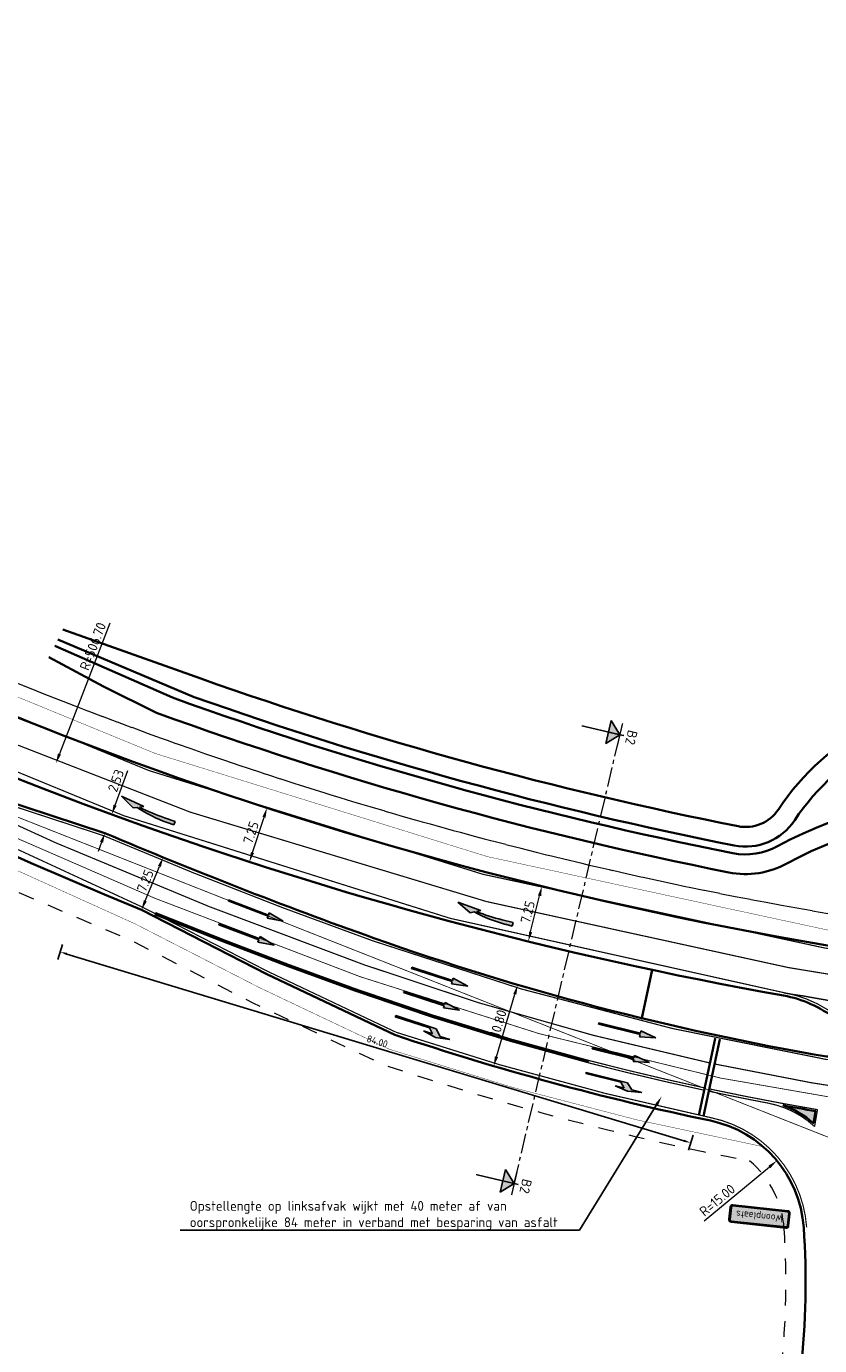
# Model space of a CAD drawing. Header units: metres. Extents: x 169570 to 170928, y 405716 to 407594.
# Tile 14 of 17: x 170347 to 170448, y 406503 to 406671. Entities that reach past the tile are written whole.
import ezdxf
from ezdxf import colors
from ezdxf.entities.mleader import LeaderData, LeaderLine
from ezdxf.enums import TextEntityAlignment as Align
from ezdxf.math import Vec2, Vec3

# ---------------------------------------------------------------- set-up
doc = ezdxf.new("R2010")
doc.units = ezdxf.units.M
for name, pattern in [('VW-1-1_STREEP', [2, 1, -1]), ('VW-1-3_STREEP', [4, 1, -3]), ('VW-3-3_STREEP', [6, 3, -3]), ('VW-3-9_STREEP', [12, 3, -9]), ('XX-CENTER', [8, 5, -1, 1, -1]), ('XX-HIDDEN', [4, 2, -2])]:
    doc.linetypes.add(name, pattern=pattern)
doc.layers.get('Defpoints').update_dxf_attribs({"color": 211})
for name, color, linetype, lineweight in [('N-WE-GW-WATERGANG_BODEM-G', 73, 'Continuous', 35), ('N-WE-GW-WATERGANG_INSTEEK-G', 96, 'Continuous', 35), ('N-WE-VH-KANTVERHARDING-G', 210, 'Continuous', 35), ('N-WE-VH-VERHARDING_HALFVERHARDING-G', 34, 'XX-HIDDEN', 35), ('N-WE-VW-MARKERING_DWARS_STOPSTREEP_030-G', 7, 'Continuous', 25), ('N-WE-VW-MARKERING_LANGS_STREEP_11_15-G', 7, 'VW-1-1_STREEP', 13), ('N-WE-VW-MARKERING_LANGS_STREEP_13_015-G', 7, 'VW-1-3_STREEP', 35), ('N-WE-VW-MARKERING_LANGS_STREEP_13_45-G', 7, 'VW-1-3_STREEP', 50), ('N-WE-VW-MARKERING_LANGS_STREEP_33_15-G', 7, 'VW-3-3_STREEP', 13), ('N-WE-VW-MARKERING_LANGS_STREEP_39_15-G', 7, 'VW-3-9_STREEP', 13), ('N-WE-VW-MARKERING_LANGS_STREEP_DOORGETROKKEN_15-G', 7, 'Continuous', 13), ('N-WE-VW-MARKERING_PIJL-S-500', 7, 'Continuous', 25), ('N-WE-VW-MARKERING_PUNTSTUK-G', 7, 'Continuous', 35), ('N-WE-VW-MARKERING_PUNTSTUK-V-500', 7, 'Continuous', 18), ('N-WE-VW-OPRIJZICHT-G', 10, 'XX-HIDDEN', 13), ('N-WE-VW-VERKEERSTEKEN_BORD_H-S-500', 7, 'Continuous', 25), ('X-XX-AL-M-500', 7, 'Continuous', 18), ('X-XX-AL-VERWIJZING-S-500', 7, 'Continuous', 25), ('X-XX-AL-VERWIJZING_DOORSNEDE-G', 7, 'XX-CENTER', 18)]:
    doc.layers.add(name, color=color, linetype=linetype, lineweight=lineweight)
doc.layers.add('N-WE-VW-OBSTAKELVRIJEZONE-G', color=140, linetype='XX-HIDDEN', lineweight=18, plot=False)
doc.styles.add('NLCS-ISO-M1000-T25', font='NLCS-ISO.ttf', dxfattribs={"height": 2.5})
doc.styles.add('NLCS-ISO-M500-T18', font='NLCS-ISO.ttf', dxfattribs={"height": 0.9})
doc.styles.add('NLCS-ISO-M500-T25', font='NLCS-ISO.ttf', dxfattribs={"height": 1.25})
doc.styles.add('NLCS-RVV-M200-T25', font='NLCS-RVV.ttf')
doc.dimstyles.new('NLCS-M500-T18-PIJL_L2_H1', dxfattribs={"dimscale": 0.5, "dimtxt": 2.5, "dimasz": 1.8, "dimexe": 2, "dimexo": 2, "dimgap": 0.7, "dimtad": 1, "dimzin": 0, "dimdsep": 46, "dimtxsty": 'NLCS-ISO-M500-T18', "dimcen": 0, "dimdle": 2, "dimclrd": 256, "dimclre": 256, "dimclrt": 256, "dimadec": 1, "dimazin": 0, "dimtfac": 1, "dimtdec": 3, "dimtofl": 0, "dimtmove": 0, "dimatfit": 3, "dimfxl": 2, "dimfxlon": 1, "dimtfillclr": 256, "dimtolj": 1, "dimtzin": 0, "dimlwd": -1, "dimlwe": -1, "dimarcsym": 0})
doc.dimstyles.new('NLCS-M500-T25-PIJL_L2_H1', dxfattribs={"dimscale": 0.5, "dimtxt": 2.5, "dimasz": 2.5, "dimexe": 2, "dimexo": 2, "dimgap": 0.7, "dimtad": 1, "dimzin": 0, "dimdsep": 46, "dimtxsty": 'NLCS-ISO-M500-T25', "dimcen": 0, "dimdle": 2, "dimclrd": 256, "dimclre": 256, "dimclrt": 256, "dimadec": 1, "dimazin": 0, "dimtfac": 1, "dimtdec": 3, "dimtofl": 0, "dimtmove": 0, "dimatfit": 3, "dimfxl": 2, "dimfxlon": 1, "dimtfillclr": 256, "dimtolj": 1, "dimtzin": 0, "dimlwd": -1, "dimlwe": -1, "dimarcsym": 0})

# ---------------------------------------------------------------- blocks, each defined once
blk = doc.blocks.new('N-SVW-VERKEERSTEKEN_BORD_H01-SO')
at = {"true_color": 0x007dc8}
h = blk.add_hatch(color=152, dxfattribs=at)
h.dxf.hatch_style = 1
h.paths.add_polyline_path([(0, 2.25), (-7.05, 2.25, 0.414214), (-7.75, 1.55), (-7.75, -1.55, 0.414214), (-7.05, -2.25), (0, -2.25), (0, -2.05), (-7.05, -2.05, -0.414214), (-7.55, -1.55), (-7.55, 1.55, -0.414214), (-7.05, 2.05), (0, 2.05)])
at = {"true_color": 0xffffff}
h = blk.add_hatch(color=7, dxfattribs=at)
h.dxf.hatch_style = 1
h.paths.add_polyline_path([(0, 2.05), (-7.05, 2.05, 0.414214), (-7.55, 1.55), (-7.55, -1.55, 0.414214), (-7.05, -2.05), (0, -2.05), (0, -1.85), (-7.05, -1.85, -0.414214), (-7.35, -1.55), (-7.35, 1.55, -0.414214), (-7.05, 1.85), (0, 1.85)])
at = {"true_color": 0x007dc8}
h = blk.add_hatch(color=152, dxfattribs=at)
h.dxf.hatch_style = 1
h.paths.add_polyline_path([(0, 1.85), (-7.05, 1.85, 0.414214), (-7.35, 1.55), (-7.35, -1.55, 0.414214), (-7.05, -1.85), (0, -1.85)])
h = blk.add_hatch(color=152, dxfattribs=at)
h.dxf.hatch_style = 1
h.paths.add_polyline_path([(7.05, 2.25), (0, 2.25), (0, 2.05), (7.05, 2.05, -0.414214), (7.55, 1.55), (7.55, -1.55, -0.414214), (7.05, -2.05), (0, -2.05), (0, -2.25), (7.05, -2.25, 0.414214), (7.75, -1.55), (7.75, 1.55, 0.414214)])
at = {"true_color": 0xffffff}
h = blk.add_hatch(color=7, dxfattribs=at)
h.dxf.hatch_style = 1
h.paths.add_polyline_path([(7.05, 2.05), (0, 2.05), (0, 1.85), (7.05, 1.85, -0.414214), (7.35, 1.55), (7.35, -1.55, -0.414214), (7.05, -1.85), (0, -1.85), (0, -2.05), (7.05, -2.05, 0.414214), (7.55, -1.55), (7.55, 1.55, 0.414214)])
at = {"true_color": 0x007dc8}
h = blk.add_hatch(color=152, dxfattribs=at)
h.dxf.hatch_style = 1
h.paths.add_polyline_path([(7.35, 1.55, 0.414214), (7.05, 1.85), (0, 1.85), (0, -1.85), (7.05, -1.85, 0.414214), (7.35, -1.55)], flags=17)
at = {"color": 145, "lineweight": 0, "true_color": 0x377daf}
blk.add_lwpolyline([(-7.05, -2.25), (7.05, -2.25, 0.414214), (7.75, -1.55), (7.75, 1.55, 0.414214), (7.05, 2.25), (-7.05, 2.25, 0.414214), (-7.75, 1.55), (-7.75, -1.55, 0.414214)], format="xyb", close=True, dxfattribs=at)
at = {"color": 7, "lineweight": 0, "true_color": 0xffffff}
for points in [[(-7.05, -2.05), (7.05, -2.05, 0.414214), (7.55, -1.55), (7.55, 1.55, 0.414214), (7.05, 2.05), (-7.05, 2.05, 0.414214), (-7.55, 1.55), (-7.55, -1.55, 0.414214)], [(-7.05, -1.85), (7.05, -1.85, 0.414214), (7.35, -1.55), (7.35, 1.55, 0.414214), (7.05, 1.85), (-7.05, 1.85, 0.414214), (-7.35, 1.55), (-7.35, -1.55, 0.414214)]]:
    blk.add_lwpolyline(points, format="xyb", close=True, dxfattribs=at)
at = {"color": 7, "true_color": 0xffffff, "style": 'NLCS-RVV-M200-T25'}
blk.add_text('Woonplaats', height=1.8, dxfattribs=at).set_placement((0, 0), align=Align.MIDDLE_CENTER)
blk = doc.blocks.new('*D1079')
at = {"layer": 'Defpoints', "transparency": 16777216}
for p, q in [((170351.9, 406553.95), (170351.32, 406552.04)), ((170352.47, 406552.73), (170431.15, 406528.92)), ((170432.3, 406529.61), (170431.72, 406527.7))]:
    blk.add_line(p, q, dxfattribs=at)
at = {"layer": 'Defpoints', "color": 0, "transparency": 16777216}
for p in [(170352.59, 406556.23), (170432.99, 406531.9), (170432.01, 406528.66)]:
    blk.add_point(p, dxfattribs=at)
at = {"layer": 'Defpoints', "transparency": 16777216}
for points in [[(170352.52, 406552.88), (170352.43, 406552.59), (170351.61, 406553)], [(170431.19, 406529.06), (170431.1, 406528.77), (170432.01, 406528.66)]]:
    blk.add_solid(points, dxfattribs=at)
at = {"layer": 'Defpoints', "transparency": 16777216, "insert": (170392.04, 406541.59), "char_height": 0.9, "attachment_point": 5, "rotation": 343.1578, "style": 'NLCS-ISO-M500-T18'}
blk.add_mtext('\\A1;84.00', dxfattribs=at)
blk = doc.blocks.new('N-SVW-MARKERING_PIJL_VERDRIJF_RE_7.5')
at = {"linetype": 'Continuous'}
blk.add_hatch(color=256, dxfattribs=at).paths.add_polyline_path([(7.5, -0.99), (5.63, -0.07), (5.15, -0.31, 0.06388), (0.9, 0.22), (0, 0.22), (0, -0.23), (1.44, -0.23, -0.028877), (4.9, -0.42), (4.38, -0.69)])
for p, q in [((0, 0.22), (0.9, 0.22)), ((0, -0.23), (0, 0.22)), ((1.44, -0.23), (0, -0.23)), ((4.38, -0.69), (4.9, -0.42)), ((7.5, -0.99), (4.38, -0.69)), ((5.63, -0.07), (5.15, -0.31)), ((7.5, -0.99), (5.63, -0.07))]:
    blk.add_line(p, q, dxfattribs=at)
for centre, radius, start, end in [((0.96, -16.6), 16.83, 75.5814, 90.2017), ((1.44, -30.25), 30.03, 83.3837, 89.9999)]:
    blk.add_arc(centre, radius, start, end, dxfattribs=at)
blk = doc.blocks.new('N-SVW-MARKERING_PIJL_RD_7.5')
blk.add_hatch(color=256).paths.add_polyline_path([(5.45, 0.375), (5.45, 0.075), (0, 0.075), (0, -0.075), (5.45, -0.075), (5.45, -0.375), (7.5, 0)])
for p, q in [((0, 0.075), (5.45, 0.075)), ((0, -0.075), (0, 0.075)), ((5.45, 0.375), (5.45, 0.075)), ((7.5, 0), (5.45, 0.375)), ((7.5, 0), (5.45, -0.375)), ((0, -0.075), (5.45, -0.075)), ((5.45, -0.075), (5.45, -0.375))]:
    blk.add_line(p, q)
blk = doc.blocks.new('N-SVW-MARKERING_PIJL_RA_7.5')
blk.add_hatch(color=256).paths.add_polyline_path([(5.2, -0.68), (4, -0.68), (5.7, -0.98), (7.5, -0.68), (6.2, -0.68), (5.45, 0.07), (0, 0.07), (0, -0.08), (4.6, -0.08)])
for p, q in [((0, 0.07), (5.45, 0.07)), ((0, 0.07), (0, -0.08)), ((6.2, -0.68), (5.45, 0.07)), ((0, -0.08), (4.6, -0.08)), ((4, -0.68), (5.2, -0.68)), ((5.7, -0.98), (4, -0.68)), ((5.2, -0.68), (4.6, -0.08)), ((5.7, -0.98), (7.5, -0.68)), ((6.2, -0.68), (7.5, -0.68))]:
    blk.add_line(p, q)
blk = doc.blocks.new('*D1015')
at = {"layer": 'Defpoints', "color": 0, "transparency": 16777216}
for p in [(170443, 406526.38), (170431.45, 406516.8)]:
    blk.add_point(p, dxfattribs=at)
at = {"layer": 'X-XX-AL-M-500', "transparency": 16777216}
blk.add_line((170433.73, 406518.69), (170442.04, 406525.58), dxfattribs=at)
blk.add_solid([(170441.91, 406525.74), (170442.17, 406525.42), (170443, 406526.38)], dxfattribs=at)
at = {"layer": 'X-XX-AL-M-500', "transparency": 16777216, "insert": (170435.39, 406521.34), "char_height": 1.25, "attachment_point": 5, "rotation": 39.6509, "style": 'NLCS-ISO-M500-T25'}
blk.add_mtext('\\A1;R=15.00', dxfattribs=at)
blk = doc.blocks.new('*D1018')
at = {"layer": 'Defpoints', "color": 0, "transparency": 16777216}
for p in [(170596.17, 407129.03), (170317.67, 406582.68)]:
    blk.add_point(p, dxfattribs=at)
at = {"layer": 'X-XX-AL-M-500', "transparency": 16777216}
blk.add_line((170310.31, 406568.24), (170317.1, 406581.57), dxfattribs=at)
blk.add_solid([(170316.92, 406581.66), (170317.29, 406581.47), (170317.67, 406582.68)], dxfattribs=at)
at = {"layer": 'X-XX-AL-M-500', "transparency": 16777216, "insert": (170311.02, 406571.78), "char_height": 1.25, "attachment_point": 5, "rotation": 62.9899, "style": 'NLCS-ISO-M500-T25'}
blk.add_mtext('\\A1;R=613.24', dxfattribs=at)
blk = doc.blocks.new('*D1019')
at = {"layer": 'Defpoints', "color": 0, "transparency": 16777216}
for p in [(170533.4, 407049.84), (170351.08, 406577.07)]:
    blk.add_point(p, dxfattribs=at)
at = {"layer": 'X-XX-AL-M-500', "transparency": 16777216}
blk.add_line((170357.96, 406594.92), (170351.53, 406578.24), dxfattribs=at)
blk.add_solid([(170351.33, 406578.32), (170351.72, 406578.17), (170351.08, 406577.07)], dxfattribs=at)
at = {"layer": 'X-XX-AL-M-500', "transparency": 16777216, "insert": (170355.78, 406591.97), "char_height": 1.25, "attachment_point": 5, "rotation": 68.9111, "style": 'NLCS-ISO-M500-T25'}
blk.add_mtext('\\A1;R=506.70', dxfattribs=at)
blk = doc.blocks.new('*D1049')
at = {"layer": 'Defpoints', "color": 0, "transparency": 16777216}
for p in [(170364.74, 406565.06), (170364.74, 406565.06), (170361.98, 406558.35)]:
    blk.add_point(p, dxfattribs=at)
at = {"layer": 'X-XX-AL-M-500', "transparency": 16777216}
for p, q in [((170364.74, 406565.06), (170365.66, 406564.68)), ((170362.46, 406559.51), (170364.26, 406563.9)), ((170361.98, 406558.35), (170362.91, 406557.97))]:
    blk.add_line(p, q, dxfattribs=at)
for points in [[(170364.07, 406563.98), (170364.45, 406563.82), (170364.74, 406565.06)], [(170362.27, 406559.58), (170362.65, 406559.43), (170361.98, 406558.35)]]:
    blk.add_solid(points, dxfattribs=at)
at = {"layer": 'X-XX-AL-M-500', "transparency": 16777216, "insert": (170362.46, 406562.07), "char_height": 1.25, "attachment_point": 5, "rotation": 67.6883, "style": 'NLCS-ISO-M500-T25'}
blk.add_mtext('\\A1;7.25', dxfattribs=at)
blk = doc.blocks.new('*D1050')
at = {"layer": 'Defpoints', "color": 0, "transparency": 16777216}
for p in [(170377.98, 406571.37), (170377.98, 406571.37), (170375.74, 406564.47)]:
    blk.add_point(p, dxfattribs=at)
at = {"layer": 'X-XX-AL-M-500', "transparency": 16777216}
for p, q in [((170377.98, 406571.37), (170377.03, 406571.68)), ((170376.13, 406565.66), (170377.6, 406570.18)), ((170375.74, 406564.47), (170374.79, 406564.78))]:
    blk.add_line(p, q, dxfattribs=at)
for points in [[(170377.4, 406570.24), (170377.8, 406570.12), (170377.98, 406571.37)], [(170375.93, 406565.73), (170376.33, 406565.6), (170375.74, 406564.47)]]:
    blk.add_solid(points, dxfattribs=at)
at = {"layer": 'X-XX-AL-M-500', "transparency": 16777216, "insert": (170375.94, 406568.22), "char_height": 1.25, "attachment_point": 5, "rotation": 72.0056, "style": 'NLCS-ISO-M500-T25'}
blk.add_mtext('\\A1;7.25', dxfattribs=at)
blk = doc.blocks.new('*D1051')
at = {"layer": 'Defpoints', "color": 0, "transparency": 16777216}
for p in [(170358.18, 406570.53), (170358.18, 406570.53), (170357.32, 406568.16)]:
    blk.add_point(p, dxfattribs=at)
at = {"layer": 'X-XX-AL-M-500', "transparency": 16777216}
for p, q in [((170358.61, 406571.71), (170360.23, 406576.12)), ((170358.18, 406570.53), (170357.24, 406570.88)), ((170357.32, 406568.16), (170356.38, 406568.5)), ((170356.89, 406566.98), (170356.46, 406565.81))]:
    blk.add_line(p, q, dxfattribs=at)
for points in [[(170358.42, 406571.78), (170358.81, 406571.64), (170358.18, 406570.53)], [(170356.69, 406567.06), (170357.08, 406566.91), (170357.32, 406568.16)]]:
    blk.add_solid(points, dxfattribs=at)
at = {"layer": 'X-XX-AL-M-500', "transparency": 16777216, "insert": (170358.72, 406574.84), "char_height": 1.25, "attachment_point": 5, "rotation": 69.9199, "style": 'NLCS-ISO-M500-T25'}
blk.add_mtext('\\A1;2.53', dxfattribs=at)
blk = doc.blocks.new('*D1062')
at = {"layer": 'Defpoints', "color": 0, "transparency": 16777216}
for p in [(170409.94, 406548.8), (170409.94, 406548.8), (170406.88, 406538.44)]:
    blk.add_point(p, dxfattribs=at)
at = {"layer": 'X-XX-AL-M-500', "transparency": 16777216}
for p, q in [((170409.94, 406548.8), (170408.98, 406549.09)), ((170407.24, 406539.64), (170409.58, 406547.61)), ((170406.88, 406538.44), (170405.93, 406538.73))]:
    blk.add_line(p, q, dxfattribs=at)
for points in [[(170409.38, 406547.66), (170409.78, 406547.55), (170409.94, 406548.8)], [(170407.04, 406539.7), (170407.44, 406539.58), (170406.88, 406538.44)]]:
    blk.add_solid(points, dxfattribs=at)
at = {"layer": 'X-XX-AL-M-500', "transparency": 16777216, "insert": (170407.48, 406543.9), "char_height": 1.25, "attachment_point": 5, "rotation": 73.5835, "style": 'NLCS-ISO-M500-T25'}
blk.add_mtext('\\A1;10.80', dxfattribs=at)
blk = doc.blocks.new('*D1063')
at = {"layer": 'Defpoints', "color": 0, "transparency": 16777216}
for p in [(170413.03, 406561.37), (170413.03, 406561.37), (170411.3, 406554.33)]:
    blk.add_point(p, dxfattribs=at)
at = {"layer": 'X-XX-AL-M-500', "transparency": 16777216}
for p, q in [((170413.03, 406561.37), (170412.06, 406561.61)), ((170411.6, 406555.55), (170412.73, 406560.16)), ((170411.3, 406554.33), (170410.33, 406554.57))]:
    blk.add_line(p, q, dxfattribs=at)
for points in [[(170412.53, 406560.21), (170412.94, 406560.11), (170413.03, 406561.37)], [(170411.4, 406555.6), (170411.8, 406555.5), (170411.3, 406554.33)]]:
    blk.add_solid(points, dxfattribs=at)
at = {"layer": 'X-XX-AL-M-500', "transparency": 16777216, "insert": (170411.22, 406558.09), "char_height": 1.25, "attachment_point": 5, "rotation": 76.1575, "style": 'NLCS-ISO-M500-T25'}
blk.add_mtext('\\A1;7.25', dxfattribs=at)
blk = doc.blocks.new('*U1198')
at = {"transparency": 33554687}
for points in [[(-74.51, 1.35), (-71.34, 4.17), (-68.52, 1)], [(42.89, -5.51), (46.06, -2.69), (48.88, -5.86)]]:
    blk.add_hatch(color=256, dxfattribs=at).paths.add_polyline_path(points)
for p, q in [((-74.51, 1.35), (-71.34, 4.17)), ((-71.34, 4.17), (-71.51, 1.17)), ((-71.34, 4.17), (-68.52, 1)), ((-68.52, 1), (-74.51, 1.35)), ((42.89, -5.51), (46.06, -2.69)), ((46.06, -2.69), (45.89, -5.68)), ((46.06, -2.69), (48.88, -5.86)), ((48.88, -5.86), (42.89, -5.51))]:
    blk.add_line(p, q, dxfattribs=at)
at = {"transparency": 33554687, "const_width": 0.35}
for points in [[(-74.33, 4.34), (-68.34, 3.99)], [(-71.34, 4.17), (-71.92, -5.82)], [(43.07, -2.51), (49.06, -2.86)], [(46.06, -2.69), (45.48, -12.67)]]:
    blk.add_lwpolyline(points, dxfattribs=at)
at = {"layer": 'Defpoints', "transparency": 33554687}
for points in [[(-71.34, 4.17), (-71.28, 5.16)], [(46.06, -2.69), (46.12, -1.69)]]:
    blk.add_lwpolyline(points, dxfattribs=at)
at = {"layer": 'X-XX-AL-VERWIJZING_DOORSNEDE-G', "transparency": 33554687}
blk.add_line((46.06, -2.69), (-71.34, 4.17), dxfattribs=at)
at = {"transparency": 33554687, "style": 'NLCS-ISO-M1000-T25'}
for tag, p in [('NUMMER1', (-71.28, 5.16)), ('NUMMER2', (46.12, -1.69))]:
    blk.add_attdef(tag, text='', height=2.5, rotation=356.6581, dxfattribs=at).set_placement(p, align=Align.BOTTOM_CENTER)

msp = doc.modelspace()

# ---------------------------------------------------------------- hatches: boundary and pattern name
at = {"layer": 'N-WE-VW-MARKERING_PUNTSTUK-V-500'}
h = msp.add_hatch(color=256, dxfattribs=at)
h.dxf.hatch_style = 1
edge = h.paths.add_edge_path()
edge.add_arc((170439.639, 406521.925), 12.225, 49.03728, 70.41696, ccw=False)
edge.add_line((170447.654, 406531.157), (170447.918, 406532.698))
edge.add_arc((170507.791, 406880.913), 353.325, 259.55516, 260.24382, ccw=False)

# ---------------------------------------------------------------- linework, layer by layer
at = {"layer": 'Defpoints', "transparency": 33554687, "flags": 128}
msp.add_lwpolyline([(170463.003, 406544.829, -0.0119204), (170443.899, 406547.802)], format="xyb", dxfattribs=at)
at = {"layer": 'N-WE-GW-WATERGANG_BODEM-G', "transparency": 33554687}
for points in [[(170350.908, 406592.049), (170365.917, 406585.431, 0.0375095), (170437.358, 406565.594, 0.1755436), (170443.081, 406566.469, -0.2792773), (170497.43, 406564.001, 0.1500366), (170502.208, 406562.564), (170527.091, 406562.705, -0.4005223), (170530.104, 406559.863), (170530.118, 406559.595)], [(170351.307, 406592.838), (170368.711, 406585.502, 0.0362762), (170437.552, 406566.574, 0.3045031), (170445.267, 406569.794, -0.5672073), (170495.554, 406567.511, 0.2775502), (170502.202, 406563.564), (170528.876, 406563.715)]]:
    msp.add_lwpolyline(points, format="xyb", dxfattribs=at)
at = {"layer": 'N-WE-GW-WATERGANG_INSTEEK-G', "transparency": 33554687}
for points in [[(170351.946, 406594.1), (170369.546, 406587.858, 0.0362762), (170438.039, 406569.027, 0.3045031), (170443.182, 406571.173, -0.5672073), (170497.756, 406568.695, 0.2775502), (170502.188, 406566.064), (170528.862, 406566.215)], [(170350.171, 406590.591), (170357.115, 406586.847), (170363.874, 406583.503, 0.0380478), (170436.871, 406563.141, 0.1755436), (170444.278, 406564.274, -0.2792773), (170496.039, 406561.924, 0.1500366), (170502.222, 406560.064), (170527.129, 406560.205, -0.4005223), (170528.133, 406559.258), (170528.22, 406557.609)]]:
    msp.add_lwpolyline(points, format="xyb", dxfattribs=at)
at = {"layer": 'N-WE-VH-KANTVERHARDING-G', "transparency": 33554687}
for points in [[(170926.575, 406581.806), (170887.469, 406578.37), (170799.743, 406570.471, -0.0096401), (170761.282, 406567.754, 0.0092271), (170724.333, 406565.175), (170550.431, 406549.806, -0.0641672), (170449.192, 406553.859, -0.2021406), (170119.561, 406763.785), (170046.322, 406869.741), (170041.947, 406877.651), (170036.042, 406888.017), (170028.505, 406900.55, 0.0237481), (169997.132, 406937.482, 0.0316107), (169968.599, 406964.379, -0.3804456), (169965.599, 406984.093, -0.0516776), (169978.551, 407000.132, -0.0142753), (170000.794, 407021.259), (170056.355, 407071.799), (170069.178, 407083.196)], [(169948.781, 406942.266, -0.0647086), (170005.747, 406885.13), (170106.848, 406753.421, 0.1324435), (170361.984, 406558.349), (170377.963, 406550.153), (170394.285, 406542.411, 0.0292139), (170434.531, 406531.485)], [(170468.637, 406406.172), (170451.12, 406428.292, -0.1981536), (170441.683, 406461.29), (170446.024, 406499.643, 0.0456187), (170446.416, 406517.849)]]:
    msp.add_lwpolyline(points, format="xyb", dxfattribs=at)
at = {"layer": 'N-WE-VH-KANTVERHARDING-G', "transparency": 33554687, "flags": 128}
msp.add_lwpolyline([(170116.558, 406761.71, 0.0943302), (170251.568, 406628.716), (170265.796, 406617.416), (170280.472, 406606.598, 0.0857432), (170443.839, 406547.432, -0.1228644), (170450.468, 406544.464, -0.2601625), (170450.844, 406543.565), (170450.501, 406540.531, -0.4310032), (170449.338, 406539.658, -0.0431699), (170391.582, 406554.773, -0.0150902), (170357.316, 406568.159), (170340.225, 406573.767), (170323.257, 406579.896, -0.0559421), (170208.316, 406654.058)], format="xyb", dxfattribs=at)
at = {"layer": 'N-WE-VH-KANTVERHARDING-G', "transparency": 33554687}
msp.add_lwpolyline([(170425.794, 406544.538), (170427.107, 406550.703)], dxfattribs=at)
msp.add_arc((170431.452, 406516.805), 15, 3.99082, 78.1579, dxfattribs=at)
at = {"layer": 'N-WE-VH-VERHARDING_HALFVERHARDING-G', "const_width": 0.05, "flags": 128}
for points in [[(170926.404, 406583.749), (170887.297, 406580.312), (170799.568, 406572.413, -0.0096401), (170761.182, 406569.701, 0.0092271), (170724.161, 406567.117), (170550.259, 406551.748, -0.0641672), (170449.519, 406555.781, -0.2021406), (170121.165, 406764.894), (170047.981, 406870.77), (170043.648, 406878.606), (170037.725, 406889.002), (170030.119, 406901.651, 0.0238031), (169998.556, 406938.814, 0.0327915), (169968.708, 406966.818, 0.0327915)], [(170441.255, 406528.158, -0.0343578), (170393.554, 406540.6), (170377.1, 406548.404), (170361.167, 406556.577, -0.052886), (170246.309, 406618.613, -0.052886)]]:
    msp.add_lwpolyline(points, format="xyb", dxfattribs=at)
at = {"layer": 'N-WE-VW-MARKERING_DWARS_STOPSTREEP_030-G', "const_width": 0.3, "flags": 128}
for points in [[(170433.05, 406532.182), (170435.139, 406542.012)], [(170433.637, 406532.057), (170435.726, 406541.888)]]:
    msp.add_lwpolyline(points, dxfattribs=at)
at = {"layer": 'N-WE-VW-MARKERING_LANGS_STREEP_11_15-G', "ltscale": 2, "const_width": 0.15, "flags": 128}
for points in [[(170481.487, 406546.094, -0.0232146), (170444.475, 406551, -205.3131144)], [(170472.239, 406532.873, -0.0269075), (170435.05, 406538.709, -0.0159614)]]:
    msp.add_lwpolyline(points, format="xyb", dxfattribs=at)
at = {"layer": 'N-WE-VW-MARKERING_LANGS_STREEP_13_015-G', "ltscale": 2, "transparency": 33554687, "const_width": 0.15, "flags": 128}
msp.add_lwpolyline([(170331.85, 406575.681, 0.0258512), (170390.366, 406551.358, 0.0327793), (170434.464, 406538.834, 0.0214412)], format="xyb", dxfattribs=at)
at = {"layer": 'N-WE-VW-MARKERING_LANGS_STREEP_13_45-G', "ltscale": 2, "const_width": 0.45, "flags": 128}
msp.add_lwpolyline([(170363.696, 406557.893, 0.011079), (170389.225, 406548.155, 0.0220607), (170419.02, 406538.999)], format="xyb", dxfattribs=at)
at = {"layer": 'N-WE-VW-MARKERING_LANGS_STREEP_33_15-G', "ltscale": 2, "const_width": 0.15, "flags": 128}
for points in [[(170926.607, 406581.432), (170887.503, 406577.996), (170799.777, 406570.097, -0.0096401), (170761.301, 406567.379, 0.0092271), (170724.366, 406564.801), (170550.464, 406549.432, -0.0641672), (170449.129, 406553.489, -0.2021406), (170119.252, 406763.572), (170046.002, 406869.543), (170041.62, 406877.468), (170035.718, 406887.828), (170028.195, 406900.338, 0.0237375), (169996.858, 406937.226, 0.0316107), (169968.36, 406964.091, -0.3804456), (169965.285, 406984.297, -0.0115198), (169967.893, 406988.116, 0.0115198)], [(170446.79, 406517.875, 0.3354062), (170434.607, 406531.852, -0.0291982), (170394.425, 406542.76), (170378.129, 406550.489), (170362.141, 406558.69, -0.1324501), (170107.146, 406753.649), (170006.045, 406885.359, 0.0094301), (169998.672, 406894.598, 0.0094301)]]:
    msp.add_lwpolyline(points, format="xyb", dxfattribs=at)
at = {"layer": 'N-WE-VW-MARKERING_LANGS_STREEP_39_15-G', "ltscale": 2, "const_width": 0.15, "flags": 128}
msp.add_lwpolyline([(170331.485, 406585.104, 0.0584309), (170444.475, 406551)], format="xyb", dxfattribs=at)
at = {"layer": 'N-WE-VW-MARKERING_LANGS_STREEP_DOORGETROKKEN_15-G', "const_width": 0.15, "flags": 128}
for points in [[(170116.867, 406761.923, 0.0943378), (170251.789, 406629.019), (170266.024, 406617.714), (170280.677, 406606.912, 0.0857323), (170443.905, 406547.801, -0.1228644), (170450.699, 406544.759, -0.2601625), (170451.217, 406543.523), (170450.873, 406540.489, -0.4310032), (170449.275, 406539.288, -0.0431699), (170391.457, 406554.419, -0.0150836), (170357.184, 406567.808), (170340.102, 406573.412), (170323.11, 406579.551, -0.0559596), (170208.062, 406653.781)], [(170418.982, 406538.854, 0.0107108), (170433.72, 406535.363, 0.0107108)], [(170419.057, 406539.144, 0.0107108), (170433.782, 406535.656)], [(170434.312, 406535.236, 0.0054591), (170441.877, 406533.715, -0.1411715), (170447.807, 406530.717)], [(170447.807, 406530.717), (170448.177, 406532.882, -0.0099517), (170434.375, 406535.53, -0.0099517)]]:
    msp.add_lwpolyline(points, format="xyb", dxfattribs=at)
at = {"layer": 'N-WE-VW-MARKERING_PUNTSTUK-G', "flags": 128}
msp.add_lwpolyline([(170443.737, 406533.443, -0.093558), (170447.654, 406531.157), (170447.918, 406532.698, -0.0030048)], format="xyb", close=True, dxfattribs=at)
at = {"layer": 'N-WE-VW-OBSTAKELVRIJEZONE-G', "transparency": 33554687, "flags": 128}
for points in [[(170070.839, 407081.327), (170058.026, 407069.94), (170002.47, 407019.404, 0.0142794), (169980.324, 406998.369, 0.0525686), (169967.508, 406982.44, 0.2314095), (169966.218, 406971.534, -0.0367059), (170000.09, 406940.248, -0.023862), (170031.856, 406902.837), (170039.537, 406890.063), (170045.479, 406879.634), (170049.768, 406871.877), (170122.892, 406766.088, 0.2021406), (170449.87, 406557.852, 0.0641672), (170550.074, 406553.84), (170723.976, 406569.209, -0.0092271), (170761.074, 406571.799, 0.0096401), (170799.38, 406574.504), (170887.11, 406582.404), (170926.22, 406585.841)], [(170214.229, 406666.224, 0.1322073), (170449.87, 406557.852, 0.0641672), (170550.074, 406553.84), (170723.976, 406569.209, -0.0092271), (170761.074, 406571.799, 0.0096401), (170799.38, 406574.504), (170887.106, 406582.403), (170926.196, 406585.86)], [(170245.121, 406616.881, 0.0528502), (170360.288, 406554.668), (170376.171, 406546.521), (170392.767, 406538.649, 0.0334968), (170439.522, 406526.35)], [(170466.677, 406404.62), (170449.16, 406426.74, -0.1981536), (170439.199, 406461.571), (170443.54, 406499.924, 0.0456187), (170443.922, 406517.675, 0.0456187)]]:
    msp.add_lwpolyline(points, format="xyb", dxfattribs=at)
at = {"layer": 'N-WE-VW-OBSTAKELVRIJEZONE-G', "transparency": 33554687}
msp.add_arc((170431.452, 406516.805), 12.5, 3.99082, 49.78898, dxfattribs=at)
at = {"layer": 'N-WE-VW-OPRIJZICHT-G', "transparency": 33554687, "const_width": 0.1, "flags": 128}
msp.add_lwpolyline([(170458.455, 406525.848), (170459.422, 406532.807, -0.0510787), (170389.829, 406549.851, -0.0341587), (170312.891, 406583.34)], format="xyb", close=True, dxfattribs=at)

# ---------------------------------------------------------------- block references
at = {"layer": 'N-WE-VW-MARKERING_PIJL-S-500'}
for name, p, rotation in [('N-SVW-MARKERING_PIJL_VERDRIJF_RE_7.5', (170366.182, 406569.415), 160.3865206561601), ('N-SVW-MARKERING_PIJL_RD_7.5', (170373.048, 406559.568), 339.2198558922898), ('N-SVW-MARKERING_PIJL_VERDRIJF_RE_7.5', (170409.311, 406556.513), 165.4586592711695), ('N-SVW-MARKERING_PIJL_RD_7.5', (170371.862, 406556.542), 339.2146354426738), ('N-SVW-MARKERING_PIJL_RD_7.5', (170396.438, 406550.972), 341.9684486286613), ('N-SVW-MARKERING_PIJL_RD_7.5', (170395.399, 406547.892), 341.9632281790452), ('N-SVW-MARKERING_PIJL_RA_7.5', (170394.365, 406544.811), 341.8055082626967), ('N-SVW-MARKERING_PIJL_RD_7.5', (170420.28, 406543.864), 346.0610043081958), ('N-SVW-MARKERING_PIJL_RD_7.5', (170419.463, 406540.718), 346.0557838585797), ('N-SVW-MARKERING_PIJL_RA_7.5', (170418.652, 406537.571), 345.8980639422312)]:
    msp.add_blockref(name, p, dxfattribs=dict(at, rotation=rotation))
at = {"layer": 'N-WE-VW-VERKEERSTEKEN_BORD_H-S-500', "transparency": 33554687, "xscale": 0.4999999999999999, "yscale": 0.4999999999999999, "zscale": 0.4999999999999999, "rotation": 173.8442061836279}
msp.add_blockref('N-SVW-VERKEERSTEKEN_BORD_H01-SO', (170440.769, 406519.261), dxfattribs=at)
at = {"layer": 'X-XX-AL-VERWIJZING-S-500', "xscale": 0.4999999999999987, "yscale": 0.4999999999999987, "zscale": 0.4999999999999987, "rotation": 260.0977788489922}
msp.add_blockref('*U1198', (170414.793, 406545.914), dxfattribs=at).add_auto_attribs({'NUMMER2': 'B2', 'NUMMER1': 'B2'})

# ---------------------------------------------------------------- dimensions: what is measured, and where the dimension line sits
at = {"layer": 'Defpoints', "transparency": 33554687}
dim = msp.add_aligned_dim(p1=(170352.592, 406556.234), p2=(170432.989, 406531.896), distance=-3.384, dimstyle='NLCS-M500-T18-PIJL_L2_H1', dxfattribs=at)
dim.commit()
dim.dimension.update_dxf_attribs({"geometry": '*D1079', "text_midpoint": (170392.042, 406541.592)})
at = {"layer": 'X-XX-AL-M-500'}
for center, mpoint, picture, middle in [((170596.173, 407129.03), (170317.672, 406582.68), '*D1018', (170311.891, 406571.339)), ((170533.397, 407049.84), (170351.077, 406577.074), '*D1019', (170356.686, 406591.619)), ((170431.452, 406516.805), (170443.002, 406526.376), '*D1015', (170436.017, 406520.587))]:
    dim = msp.add_radius_dim(center=center, mpoint=mpoint, dimstyle='NLCS-M500-T25-PIJL_L2_H1', override={"dimpost": 'R=<>'}, dxfattribs=at)
    dim.commit()
    dim.dimension.update_dxf_attribs({"geometry": picture, "text_midpoint": middle, "dimtype": 164})
for p1, p2, picture, middle in [((170357.316, 406568.159), (170358.184, 406570.533), '*D1051', (170358.719, 406574.836)), ((170375.745, 406564.474), (170377.984, 406571.369), '*D1050', (170375.937, 406568.222)), ((170361.984, 406558.349), (170364.736, 406565.057), '*D1049', (170362.458, 406562.073)), ((170411.299, 406554.333), (170413.034, 406561.373), '*D1063', (170411.22, 406558.086)), ((170406.884, 406538.445), (170409.937, 406548.804), '*D1062', (170407.475, 406543.9))]:
    dim = msp.add_aligned_dim(p1=p1, p2=p2, distance=0, dimstyle='NLCS-M500-T25-PIJL_L2_H1', dxfattribs=at)
    dim.commit()
    dim.dimension.update_dxf_attribs({"geometry": picture, "text_midpoint": middle})

# ---------------------------------------------------------------- leaders
at = {"layer": 'Defpoints', "transparency": 33554687}
ml = msp.add_multileader_mtext('Standard', dxfattribs=at)
ml.set_content('Opstellengte op linksafvak wijkt met 40 meter af van \\Poorspronkelijke 84 meter in verband met besparing van asfalt', color=256, style='NLCS-ISO-M500-T25')
ml.set_leader_properties(color=256, linetype='ByLayer', lineweight=-1)
ml.build(insert=Vec2(0, 0))
ml.multileader.update_dxf_attribs({"text_left_attachment_type": 5, "text_right_attachment_type": 5, "dogleg_length": 1.25, "arrow_head_size": 1.25})
ctx = ml.context
ctx.base_point, ctx.char_height, ctx.arrow_head_size, ctx.landing_gap_size, ctx.plane_origin = Vec3(170367.681, 406517.527), 1.25, 1.25, 0.45, Vec3(170436.57, 406504.489)
ctx.left_attachment, ctx.right_attachment = 5, 5
notes = []
notes.append((ctx, [(0, (1, 1, 0), (170417.831, 406517.527), (-1, 0), 1.25, [(0, [(170428.301, 406534.563)], 0, [])])]))
ctx.mtext.insert, ctx.mtext.flow_direction = Vec3(170368.131, 406521.235), 5
for ctx, leaders in notes:
    for number, flags, end, landing, length, lines in leaders:
        leader = LeaderData()
        leader.index, (leader.has_last_leader_line, leader.has_dogleg_vector, leader.attachment_direction) = number, flags
        leader.last_leader_point, leader.dogleg_vector, leader.dogleg_length = Vec3(end), Vec3(landing), length
        for number, points, colour, breaks in lines:
            line = LeaderLine()
            line.index, line.vertices, line.color, line.breaks = number, Vec3.list(points), colors.encode_raw_color(colour), breaks
            leader.lines.append(line)
        ctx.leaders.append(leader)

doc.saveas('drawing.dxf')
